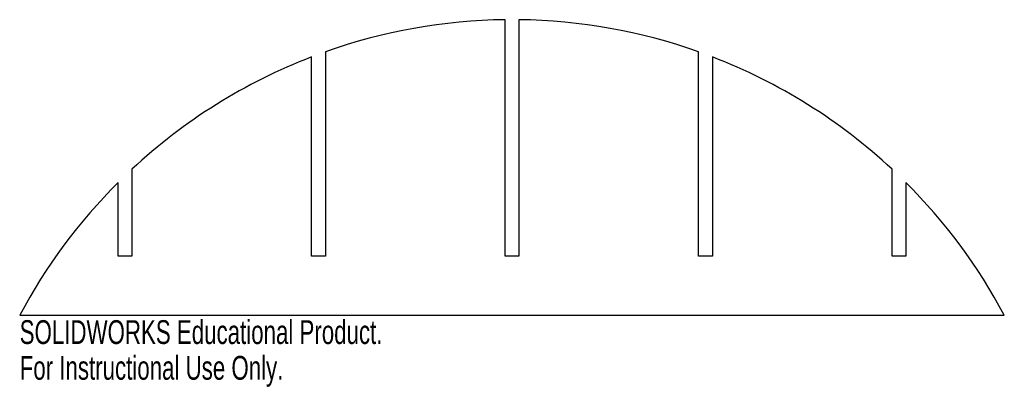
# Model space of a CAD drawing. Header units: millimetres. Extents: x -100 to 100, y -15 to 60.
import ezdxf

# ---------------------------------------------------------------- set-up
doc = ezdxf.new("R2010")
doc.units = ezdxf.units.MM
doc.styles.add('SLDTEXTSTYLE0', font='TXT', dxfattribs={"width": 0.7})

msp = doc.modelspace()

# ---------------------------------------------------------------- linework, layer by layer
at = {"color": 7, "linetype": 'Continuous', "lineweight": 25}
for p, q in [((-1.4, 12), (-1.4, 59.98)), ((1.4, 59.98), (1.4, 12)), ((-40.7, 12), (-40.7, 52.43)), ((-37.9, 53.47), (-37.9, 12)), ((37.9, 12), (37.9, 53.47)), ((40.7, 52.43), (40.7, 12)), ((-77.2, 29.63), (-77.2, 12)), ((77.2, 12), (77.2, 29.63)), ((-80, 12), (-80, 26.93)), ((80, 26.93), (80, 12)), ((-77.2, 12), (-80, 12)), ((-37.9, 12), (-40.7, 12)), ((1.4, 12), (-1.4, 12)), ((40.7, 12), (37.9, 12)), ((80, 12), (77.2, 12)), ((-99.99, 0), (99.99, 0))]:
    msp.add_line(p, q, dxfattribs=at)
for start, end in [(90.7078, 109.5383), (70.4617, 89.2922), (111.0477, 132.9397), (47.0603, 68.9523), (134.9052, 151.9252), (28.0748, 45.0948)]:
    msp.add_arc((0, -53.33), 113.32, start, end, dxfattribs=at)

# ---------------------------------------------------------------- texts
at = {"color": 7, "linetype": 'Continuous', "char_height": 4.8336, "attachment_point": 1, "style": 'SLDTEXTSTYLE0'}
for s, insert in [('SOLIDWORKS Educational Product.', (-99.99, -1.02)), ('For Instructional Use Only.', (-99.99, -8.27))]:
    msp.add_mtext(s, dxfattribs=dict(at, insert=insert))

doc.saveas('drawing.dxf')
